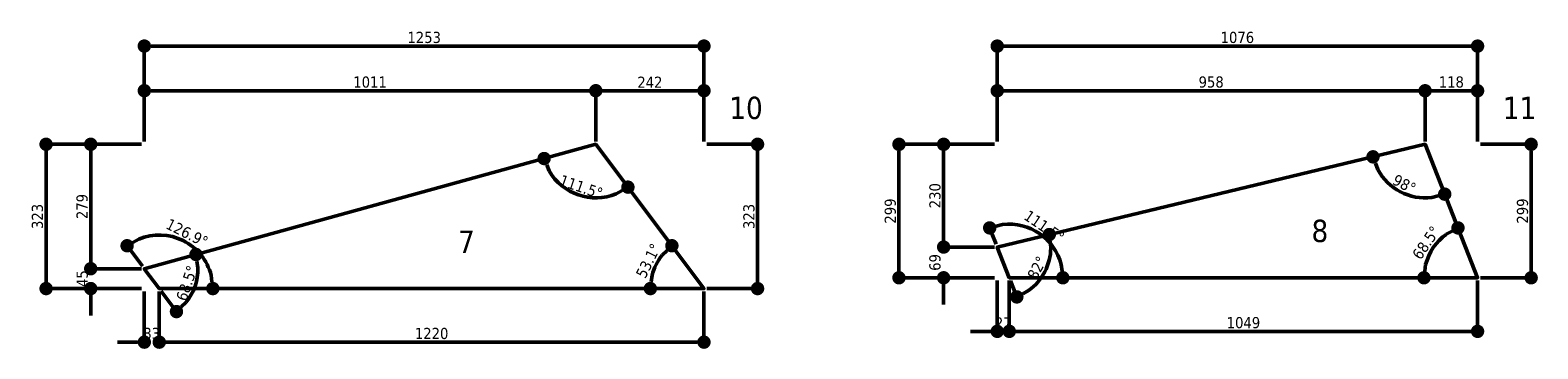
# Model space of a CAD drawing. Header units: millimetres. Extents: x 214 to 24874, y -585 to 1686.
# Tile 6 of 7: x 18303 to 21680, y 972 to 1686. Entities that reach past the tile are written whole.
import ezdxf
from ezdxf.enums import TextEntityAlignment as Align

# ---------------------------------------------------------------- set-up
doc = ezdxf.new("R2010")
doc.units = ezdxf.units.MM
for name, color, linetype, lineweight in [('Default', 7, 'Continuous', 50), ('Stufen_Bemaßung', 7, 'Continuous', 5), ('Stufen_Beschriftung', 1, 'Continuous', 5), ('Stufen_Kontur', 5, 'Continuous', 50)]:
    doc.layers.add(name, color=color, linetype=linetype, lineweight=lineweight)
doc.styles.add('Default', font='tahoma.ttf')
doc.dimstyles.get("Standard").update_dxf_attribs({"dimtxt": 0.18, "dimasz": 0.18, "dimexe": 0.18, "dimexo": 0.0625, "dimgap": 0.09, "dimtad": 0, "dimtih": 1, "dimtoh": 1, "dimdec": 4, "dimzin": 0, "dimdsep": 46, "dimtxsty": 'Standard', "dimcen": 0.09, "dimadec": 0, "dimazin": 0, "dimtfac": 1, "dimtdec": 4, "dimtofl": 0, "dimtmove": 0, "dimatfit": 3, "dimfxl": 1, "dimtolj": 1, "dimtzin": 0, "dimarcsym": 0})

# ---------------------------------------------------------------- blocks, each defined once
blk = doc.blocks.new('_Dot')
at = {"color": 0, "linetype": 'ByBlock', "lineweight": -2}
blk.add_line((-0.5, 0), (-1, 0), dxfattribs=at)
at = {"color": 0, "linetype": 'ByBlock', "const_width": 0.5}
blk.add_lwpolyline([(-0.25, 0, 1), (0.25, 0, 1)], format="xyb", close=True, dxfattribs=at)
blk = doc.blocks.new('*D88')
at = {"layer": 'Defpoints', "color": 0}
for p in [(531.9, 443.2), (289.6, 323.2), (531.9, 323.2)]:
    blk.add_point(p, dxfattribs=at)
at = {"layer": 'Stufen_Bemaßung', "color": 0, "lineweight": -2, "ltscale": 10000}
for p, q in [((289.6, 329.4), (289.6, 455.7)), ((319.6, 443.2), (501.9, 443.2)), ((531.9, 329.4), (531.9, 455.7))]:
    blk.add_line(p, q, dxfattribs=at)
at = {"layer": 'Stufen_Bemaßung', "color": 0, "lineweight": -2, "xscale": 30, "yscale": 30, "zscale": 30, "rotation": 180}
blk.add_blockref('_Dot', (289.6, 443.2), dxfattribs=at)
at = {"layer": 'Stufen_Bemaßung', "color": 0, "lineweight": -2, "xscale": 30, "yscale": 30, "zscale": 30}
blk.add_blockref('_Dot', (531.9, 443.2), dxfattribs=at)
at = {"layer": 'Stufen_Bemaßung', "color": 0, "lineweight": 5, "insert": (410.8, 462.2), "char_height": 25, "attachment_point": 5, "style": 'Default'}
blk.add_mtext('\\A1;242', dxfattribs=at)
blk = doc.blocks.new('*D89')
at = {"layer": 'Defpoints', "color": 0}
for p in [(289.6, 443.2), (-721.4, 323.2), (289.6, 323.2)]:
    blk.add_point(p, dxfattribs=at)
at = {"layer": 'Stufen_Bemaßung', "color": 0, "lineweight": -2, "ltscale": 10000}
for p, q in [((-721.4, 329.4), (-721.4, 455.7)), ((-691.4, 443.2), (259.6, 443.2)), ((289.6, 329.4), (289.6, 455.7))]:
    blk.add_line(p, q, dxfattribs=at)
at = {"layer": 'Stufen_Bemaßung', "color": 0, "lineweight": -2, "xscale": 30, "yscale": 30, "zscale": 30, "rotation": 180}
blk.add_blockref('_Dot', (-721.4, 443.2), dxfattribs=at)
at = {"layer": 'Stufen_Bemaßung', "color": 0, "lineweight": -2, "xscale": 30, "yscale": 30, "zscale": 30}
blk.add_blockref('_Dot', (289.6, 443.2), dxfattribs=at)
at = {"layer": 'Stufen_Bemaßung', "color": 0, "lineweight": 5, "insert": (-215.9, 462.4), "char_height": 25, "attachment_point": 5, "style": 'Default'}
blk.add_mtext('\\A1;1011', dxfattribs=at)
blk = doc.blocks.new('*D90')
at = {"layer": 'Defpoints', "color": 0}
for p in [(531.9, 543.2), (-721.4, 323.2), (531.9, 323.2)]:
    blk.add_point(p, dxfattribs=at)
at = {"layer": 'Stufen_Bemaßung', "color": 0, "lineweight": -2, "ltscale": 10000}
for p, q in [((-721.4, 329.4), (-721.4, 555.7)), ((-691.4, 543.2), (501.9, 543.2)), ((531.9, 329.4), (531.9, 555.7))]:
    blk.add_line(p, q, dxfattribs=at)
at = {"layer": 'Stufen_Bemaßung', "color": 0, "lineweight": -2, "xscale": 30, "yscale": 30, "zscale": 30, "rotation": 180}
blk.add_blockref('_Dot', (-721.4, 543.2), dxfattribs=at)
at = {"layer": 'Stufen_Bemaßung', "color": 0, "lineweight": -2, "xscale": 30, "yscale": 30, "zscale": 30}
blk.add_blockref('_Dot', (531.9, 543.2), dxfattribs=at)
at = {"layer": 'Stufen_Bemaßung', "color": 0, "lineweight": 5, "insert": (-94.7, 562.4), "char_height": 25, "attachment_point": 5, "style": 'Default'}
blk.add_mtext('\\A1;1253', dxfattribs=at)
blk = doc.blocks.new('*D91')
at = {"layer": 'Defpoints', "color": 0}
for p in [(-841.4, 323.2), (-721.4, 323.2), (-721.4, 44.5)]:
    blk.add_point(p, dxfattribs=at)
at = {"layer": 'Stufen_Bemaßung', "color": 0, "lineweight": -2, "ltscale": 10000}
for p, q in [((-727.7, 323.2), (-853.9, 323.2)), ((-841.4, 74.5), (-841.4, 293.2)), ((-727.7, 44.5), (-853.9, 44.5))]:
    blk.add_line(p, q, dxfattribs=at)
at = {"layer": 'Stufen_Bemaßung', "color": 0, "lineweight": -2, "xscale": 30, "yscale": 30, "zscale": 30}
for p, rotation in [((-841.4, 323.2), 90), ((-841.4, 44.5), 270)]:
    blk.add_blockref('_Dot', p, dxfattribs=dict(at, rotation=rotation))
at = {"layer": 'Stufen_Bemaßung', "color": 0, "lineweight": 5, "insert": (-860.7, 183.8), "char_height": 25, "attachment_point": 5, "rotation": 90, "style": 'Default'}
blk.add_mtext('\\A1;279', dxfattribs=at)
blk = doc.blocks.new('*D92')
at = {"layer": 'Defpoints', "color": 0}
for p in [(-841.4, 44.5), (-721.4, 44.5), (-721.4, 0)]:
    blk.add_point(p, dxfattribs=at)
at = {"layer": 'Stufen_Bemaßung', "color": 0, "lineweight": -2, "ltscale": 10000}
for p, q in [((-841.4, 74.5), (-841.4, 104.5)), ((-727.7, 44.5), (-853.9, 44.5)), ((-727.7, 0), (-853.9, 0)), ((-841.4, -30), (-841.4, -60))]:
    blk.add_line(p, q, dxfattribs=at)
at = {"layer": 'Stufen_Bemaßung', "color": 0, "lineweight": -2, "xscale": 30, "yscale": 30, "zscale": 30}
for p, rotation in [((-841.4, 44.5), 270), ((-841.4, 0), 90)]:
    blk.add_blockref('_Dot', p, dxfattribs=dict(at, rotation=rotation))
at = {"layer": 'Stufen_Bemaßung', "color": 0, "lineweight": 5, "insert": (-860.4, 22.3), "char_height": 25, "attachment_point": 5, "rotation": 90, "style": 'Default'}
blk.add_mtext('\\A1;45', dxfattribs=at)
blk = doc.blocks.new('*D93')
at = {"layer": 'Defpoints', "color": 0}
for p in [(-941.4, 323.2), (-721.4, 323.2), (-721.4, 0)]:
    blk.add_point(p, dxfattribs=at)
at = {"layer": 'Stufen_Bemaßung', "color": 0, "lineweight": -2, "ltscale": 10000}
for p, q in [((-727.7, 323.2), (-953.9, 323.2)), ((-941.4, 30), (-941.4, 293.2)), ((-727.7, 0), (-953.9, 0))]:
    blk.add_line(p, q, dxfattribs=at)
at = {"layer": 'Stufen_Bemaßung', "color": 0, "lineweight": -2, "xscale": 30, "yscale": 30, "zscale": 30}
for p, rotation in [((-941.4, 323.2), 90), ((-941.4, 0), 270)]:
    blk.add_blockref('_Dot', p, dxfattribs=dict(at, rotation=rotation))
at = {"layer": 'Stufen_Bemaßung', "color": 0, "lineweight": 5, "insert": (-960.7, 161.6), "char_height": 25, "attachment_point": 5, "rotation": 90, "style": 'Default'}
blk.add_mtext('\\A1;323', dxfattribs=at)
blk = doc.blocks.new('*D94')
at = {"layer": 'Defpoints', "color": 0}
for p in [(-721.4, 0), (-688, 0), (-688, -120)]:
    blk.add_point(p, dxfattribs=at)
at = {"layer": 'Stufen_Bemaßung', "color": 0, "lineweight": -2, "ltscale": 10000}
for p, q in [((-721.4, -6.3), (-721.4, -132.5)), ((-688, -6.3), (-688, -132.5)), ((-751.4, -120), (-781.4, -120)), ((-658, -120), (-628, -120))]:
    blk.add_line(p, q, dxfattribs=at)
at = {"layer": 'Stufen_Bemaßung', "color": 0, "lineweight": -2, "xscale": 30, "yscale": 30, "zscale": 30}
blk.add_blockref('_Dot', (-721.4, -120), dxfattribs=at)
at = {"layer": 'Stufen_Bemaßung', "color": 0, "lineweight": -2, "xscale": 30, "yscale": 30, "zscale": 30, "rotation": 180}
blk.add_blockref('_Dot', (-688, -120), dxfattribs=at)
at = {"layer": 'Stufen_Bemaßung', "color": 0, "lineweight": 5, "insert": (-704.7, -100.7), "char_height": 25, "attachment_point": 5, "style": 'Default'}
blk.add_mtext('\\A1;33', dxfattribs=at)
blk = doc.blocks.new('*D95')
at = {"layer": 'Defpoints', "color": 0}
for p in [(-688, 0), (531.9, 0), (531.9, -120)]:
    blk.add_point(p, dxfattribs=at)
at = {"layer": 'Stufen_Bemaßung', "color": 0, "lineweight": -2, "ltscale": 10000}
for p, q in [((-688, -6.3), (-688, -132.5)), ((531.9, -6.3), (531.9, -132.5)), ((-658, -120), (501.9, -120))]:
    blk.add_line(p, q, dxfattribs=at)
at = {"layer": 'Stufen_Bemaßung', "color": 0, "lineweight": -2, "xscale": 30, "yscale": 30, "zscale": 30, "rotation": 180}
blk.add_blockref('_Dot', (-688, -120), dxfattribs=at)
at = {"layer": 'Stufen_Bemaßung', "color": 0, "lineweight": -2, "xscale": 30, "yscale": 30, "zscale": 30}
blk.add_blockref('_Dot', (531.9, -120), dxfattribs=at)
at = {"layer": 'Stufen_Bemaßung', "color": 0, "lineweight": 5, "insert": (-78, -100.7), "char_height": 25, "attachment_point": 5, "style": 'Default'}
blk.add_mtext('\\A1;1220', dxfattribs=at)
blk = doc.blocks.new('*D96')
at = {"layer": 'Defpoints', "color": 0}
for p in [(531.9, 323.2), (651.9, 323.2), (531.9, 0)]:
    blk.add_point(p, dxfattribs=at)
at = {"layer": 'Stufen_Bemaßung', "color": 0, "lineweight": -2, "ltscale": 10000}
for p, q in [((538.2, 323.2), (664.4, 323.2)), ((651.9, 30), (651.9, 293.2)), ((538.2, 0), (664.4, 0))]:
    blk.add_line(p, q, dxfattribs=at)
at = {"layer": 'Stufen_Bemaßung', "color": 0, "lineweight": -2, "xscale": 30, "yscale": 30, "zscale": 30}
for p, rotation in [((651.9, 323.2), 90), ((651.9, 0), 270)]:
    blk.add_blockref('_Dot', p, dxfattribs=dict(at, rotation=rotation))
at = {"layer": 'Stufen_Bemaßung', "color": 0, "lineweight": 5, "insert": (632.7, 161.6), "char_height": 25, "attachment_point": 5, "rotation": 90, "style": 'Default'}
blk.add_mtext('\\A1;323', dxfattribs=at)
blk = doc.blocks.new('*D97')
at = {"layer": 'Defpoints', "color": 0}
for p in [(434.2, 69.5), (460, 96), (411.9, 0), (531.9, 0)]:
    blk.add_point(p, dxfattribs=at)
at = {"layer": 'Stufen_Bemaßung', "color": 0, "lineweight": -2, "ltscale": 10000}
for p, q in [((460, 103.3), (460, 108.5)), ((411.9, 7.2), (411.9, 12.5))]:
    blk.add_line(p, q, dxfattribs=at)
blk.add_arc((531.9, 0), 120, 141.2298, 165.6385, dxfattribs=at)
at = {"layer": 'Stufen_Bemaßung', "color": 0, "lineweight": -2, "xscale": 30, "yscale": 30, "zscale": 30}
for p, rotation in [((460, 96), 44.04907662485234), ((411.9, 0), 262.8192442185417)]:
    blk.add_blockref('_Dot', p, dxfattribs=dict(at, rotation=rotation))
at = {"layer": 'Stufen_Bemaßung', "color": 0, "lineweight": 5, "insert": (407.4, 62.3), "char_height": 25, "attachment_point": 5, "rotation": 63.4342, "style": 'Default'}
blk.add_mtext('\\A1;53.1%%d', dxfattribs=at)
blk = doc.blocks.new('*D98')
at = {"layer": 'Defpoints', "color": 0}
for p in [(289.6, 323.2), (173.9, 291.3), (216.6, 227.9), (361.6, 227.2)]:
    blk.add_point(p, dxfattribs=at)
at = {"layer": 'Stufen_Bemaßung', "color": 0, "lineweight": -2, "ltscale": 10000}
for p, q in [((173.9, 298.5), (173.9, 303.8)), ((361.6, 234.4), (361.6, 239.7))]:
    blk.add_line(p, q, dxfattribs=at)
blk.add_arc((289.6, 323.2), 120, 209.7712, 292.5068, dxfattribs=at)
at = {"layer": 'Stufen_Bemaßung', "color": 0, "lineweight": -2, "xscale": 30, "yscale": 30, "zscale": 30}
for p, rotation in [((173.9, 291.3), 112.5904886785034), ((361.6, 227.2), 29.68756506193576)]:
    blk.add_blockref('_Dot', p, dxfattribs=dict(at, rotation=rotation))
at = {"layer": 'Stufen_Bemaßung', "color": 0, "lineweight": 5, "insert": (256.9, 227.7), "char_height": 25, "attachment_point": 5, "rotation": 341.139, "style": 'Default'}
blk.add_mtext('\\A1;111.5%%d', dxfattribs=at)
blk = doc.blocks.new('*D99')
at = {"layer": 'Defpoints', "color": 0}
for p in [(-605.7, 76.4), (-721.4, 44.5), (-688, 0), (-617.8, -16)]:
    blk.add_point(p, dxfattribs=at)
at = {"layer": 'Stufen_Bemaßung', "color": 0, "lineweight": -2, "ltscale": 10000}
for p, q in [((-605.7, 83.7), (-605.7, 88.9)), ((-683.7, -5.8), (-641.9, -61.5))]:
    blk.add_line(p, q, dxfattribs=at)
blk.add_arc((-721.4, 44.5), 120, 321.2298, 1.0482, dxfattribs=at)
at = {"layer": 'Stufen_Bemaßung', "color": 0, "lineweight": -2, "xscale": 30, "yscale": 30, "zscale": 30}
for p, rotation in [((-605.7, 76.4), 98.22897711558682), ((-649.4, -51.5), 224.0490766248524)]:
    blk.add_blockref('_Dot', p, dxfattribs=dict(at, rotation=rotation))
at = {"layer": 'Stufen_Bemaßung', "color": 0, "lineweight": 5, "insert": (-626.1, 12), "char_height": 25, "attachment_point": 5, "rotation": 71.139, "style": 'Default'}
blk.add_mtext('\\A1;68.5%%d', dxfattribs=at)
blk = doc.blocks.new('*D100')
at = {"layer": 'Defpoints', "color": 0}
for p in [(-599.3, 80.7), (-721.4, 44.5), (-688, 0), (-568, 0)]:
    blk.add_point(p, dxfattribs=at)
at = {"layer": 'Stufen_Bemaßung', "color": 0, "lineweight": -2, "ltscale": 10000}
for p, q in [((-725.8, 50.3), (-767.5, 106)), ((-568, 7.2), (-568, 12.5))]:
    blk.add_line(p, q, dxfattribs=at)
blk.add_arc((-688, 0), 120, 14.3615, 112.5068, dxfattribs=at)
at = {"layer": 'Stufen_Bemaßung', "color": 0, "lineweight": -2, "xscale": 30, "yscale": 30, "zscale": 30}
for p, rotation in [((-760, 96), 209.6875650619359), ((-568, 0), 277.1807557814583)]:
    blk.add_blockref('_Dot', p, dxfattribs=dict(at, rotation=rotation))
at = {"layer": 'Stufen_Bemaßung', "color": 0, "lineweight": 5, "insert": (-625.7, 124.6), "char_height": 25, "attachment_point": 5, "rotation": 333.4342, "style": 'Default'}
blk.add_mtext('\\A1;126.9%%d', dxfattribs=at)
blk = doc.blocks.new('*D101')
at = {"layer": 'Defpoints', "color": 0}
for p in [(353.1, 418.9), (235.6, 298.9), (353.1, 298.9)]:
    blk.add_point(p, dxfattribs=at)
at = {"layer": 'Stufen_Bemaßung', "color": 0, "lineweight": -2, "ltscale": 10000}
for p, q in [((235.6, 305.2), (235.6, 431.4)), ((265.6, 418.9), (323.1, 418.9)), ((353.1, 305.2), (353.1, 431.4))]:
    blk.add_line(p, q, dxfattribs=at)
at = {"layer": 'Stufen_Bemaßung', "color": 0, "lineweight": -2, "xscale": 30, "yscale": 30, "zscale": 30, "rotation": 180}
blk.add_blockref('_Dot', (235.6, 418.9), dxfattribs=at)
at = {"layer": 'Stufen_Bemaßung', "color": 0, "lineweight": -2, "xscale": 30, "yscale": 30, "zscale": 30}
blk.add_blockref('_Dot', (353.1, 418.9), dxfattribs=at)
at = {"layer": 'Stufen_Bemaßung', "color": 0, "lineweight": 5, "insert": (294.3, 438.3), "char_height": 25, "attachment_point": 5, "style": 'Default'}
blk.add_mtext('\\A1;118', dxfattribs=at)
blk = doc.blocks.new('*D102')
at = {"layer": 'Defpoints', "color": 0}
for p in [(235.6, 418.9), (-722.6, 298.9), (235.6, 298.9)]:
    blk.add_point(p, dxfattribs=at)
at = {"layer": 'Stufen_Bemaßung', "color": 0, "lineweight": -2, "ltscale": 10000}
for p, q in [((-722.6, 305.2), (-722.6, 431.4)), ((-692.6, 418.9), (205.6, 418.9)), ((235.6, 305.2), (235.6, 431.4))]:
    blk.add_line(p, q, dxfattribs=at)
at = {"layer": 'Stufen_Bemaßung', "color": 0, "lineweight": -2, "xscale": 30, "yscale": 30, "zscale": 30, "rotation": 180}
blk.add_blockref('_Dot', (-722.6, 418.9), dxfattribs=at)
at = {"layer": 'Stufen_Bemaßung', "color": 0, "lineweight": -2, "xscale": 30, "yscale": 30, "zscale": 30}
blk.add_blockref('_Dot', (235.6, 418.9), dxfattribs=at)
at = {"layer": 'Stufen_Bemaßung', "color": 0, "lineweight": 5, "insert": (-243.5, 438.3), "char_height": 25, "attachment_point": 5, "style": 'Default'}
blk.add_mtext('\\A1;958', dxfattribs=at)
blk = doc.blocks.new('*D103')
at = {"layer": 'Defpoints', "color": 0}
for p in [(353.1, 518.9), (-722.6, 298.9), (353.1, 298.9)]:
    blk.add_point(p, dxfattribs=at)
at = {"layer": 'Stufen_Bemaßung', "color": 0, "lineweight": -2, "ltscale": 10000}
for p, q in [((-722.6, 305.2), (-722.6, 531.4)), ((-692.6, 518.9), (323.1, 518.9)), ((353.1, 305.2), (353.1, 531.4))]:
    blk.add_line(p, q, dxfattribs=at)
at = {"layer": 'Stufen_Bemaßung', "color": 0, "lineweight": -2, "xscale": 30, "yscale": 30, "zscale": 30, "rotation": 180}
blk.add_blockref('_Dot', (-722.6, 518.9), dxfattribs=at)
at = {"layer": 'Stufen_Bemaßung', "color": 0, "lineweight": -2, "xscale": 30, "yscale": 30, "zscale": 30}
blk.add_blockref('_Dot', (353.1, 518.9), dxfattribs=at)
at = {"layer": 'Stufen_Bemaßung', "color": 0, "lineweight": 5, "insert": (-184.8, 538.2), "char_height": 25, "attachment_point": 5, "style": 'Default'}
blk.add_mtext('\\A1;1076', dxfattribs=at)
blk = doc.blocks.new('*D104')
at = {"layer": 'Defpoints', "color": 0}
for p in [(-842.6, 298.9), (-722.6, 298.9), (-722.6, 68.8)]:
    blk.add_point(p, dxfattribs=at)
at = {"layer": 'Stufen_Bemaßung', "color": 0, "lineweight": -2, "ltscale": 10000}
for p, q in [((-728.9, 298.9), (-855.1, 298.9)), ((-842.6, 98.8), (-842.6, 268.9)), ((-728.9, 68.8), (-855.1, 68.8))]:
    blk.add_line(p, q, dxfattribs=at)
at = {"layer": 'Stufen_Bemaßung', "color": 0, "lineweight": -2, "xscale": 30, "yscale": 30, "zscale": 30}
for p, rotation in [((-842.6, 298.9), 90), ((-842.6, 68.8), 270)]:
    blk.add_blockref('_Dot', p, dxfattribs=dict(at, rotation=rotation))
at = {"layer": 'Stufen_Bemaßung', "color": 0, "lineweight": 5, "insert": (-861.9, 183.9), "char_height": 25, "attachment_point": 5, "rotation": 90, "style": 'Default'}
blk.add_mtext('\\A1;230', dxfattribs=at)
blk = doc.blocks.new('*D105')
at = {"layer": 'Defpoints', "color": 0}
for p in [(-842.6, 68.8), (-722.6, 68.8), (-722.6, 0)]:
    blk.add_point(p, dxfattribs=at)
at = {"layer": 'Stufen_Bemaßung', "color": 0, "lineweight": -2, "ltscale": 10000}
for p, q in [((-842.6, 98.8), (-842.6, 128.8)), ((-728.9, 68.8), (-855.1, 68.8)), ((-728.9, 0), (-855.1, 0)), ((-842.6, -30), (-842.6, -60))]:
    blk.add_line(p, q, dxfattribs=at)
at = {"layer": 'Stufen_Bemaßung', "color": 0, "lineweight": -2, "xscale": 30, "yscale": 30, "zscale": 30}
for p, rotation in [((-842.6, 68.8), 270), ((-842.6, 0), 90)]:
    blk.add_blockref('_Dot', p, dxfattribs=dict(at, rotation=rotation))
at = {"layer": 'Stufen_Bemaßung', "color": 0, "lineweight": 5, "insert": (-861.9, 34.4), "char_height": 25, "attachment_point": 5, "rotation": 90, "style": 'Default'}
blk.add_mtext('\\A1;69', dxfattribs=at)
blk = doc.blocks.new('*D106')
at = {"layer": 'Defpoints', "color": 0}
for p in [(-942.6, 298.9), (-722.6, 298.9), (-722.6, 0)]:
    blk.add_point(p, dxfattribs=at)
at = {"layer": 'Stufen_Bemaßung', "color": 0, "lineweight": -2, "ltscale": 10000}
for p, q in [((-728.9, 298.9), (-955.1, 298.9)), ((-942.6, 30), (-942.6, 268.9)), ((-728.9, 0), (-955.1, 0))]:
    blk.add_line(p, q, dxfattribs=at)
at = {"layer": 'Stufen_Bemaßung', "color": 0, "lineweight": -2, "xscale": 30, "yscale": 30, "zscale": 30}
for p, rotation in [((-942.6, 298.9), 90), ((-942.6, 0), 270)]:
    blk.add_blockref('_Dot', p, dxfattribs=dict(at, rotation=rotation))
at = {"layer": 'Stufen_Bemaßung', "color": 0, "lineweight": 5, "insert": (-961.9, 149.5), "char_height": 25, "attachment_point": 5, "rotation": 90, "style": 'Default'}
blk.add_mtext('\\A1;299', dxfattribs=at)
blk = doc.blocks.new('*D107')
at = {"layer": 'Defpoints', "color": 0}
for p in [(-722.6, 0), (-695.6, 0), (-695.6, -120)]:
    blk.add_point(p, dxfattribs=at)
at = {"layer": 'Stufen_Bemaßung', "color": 0, "lineweight": -2, "ltscale": 10000}
for p, q in [((-722.6, -6.3), (-722.6, -132.5)), ((-695.6, -6.3), (-695.6, -132.5)), ((-752.6, -120), (-782.6, -120)), ((-665.6, -120), (-635.6, -120))]:
    blk.add_line(p, q, dxfattribs=at)
at = {"layer": 'Stufen_Bemaßung', "color": 0, "lineweight": -2, "xscale": 30, "yscale": 30, "zscale": 30}
blk.add_blockref('_Dot', (-722.6, -120), dxfattribs=at)
at = {"layer": 'Stufen_Bemaßung', "color": 0, "lineweight": -2, "xscale": 30, "yscale": 30, "zscale": 30, "rotation": 180}
blk.add_blockref('_Dot', (-695.6, -120), dxfattribs=at)
at = {"layer": 'Stufen_Bemaßung', "color": 0, "lineweight": 5, "insert": (-709.1, -101), "char_height": 25, "attachment_point": 5, "style": 'Default'}
blk.add_mtext('\\A1;27', dxfattribs=at)
blk = doc.blocks.new('*D108')
at = {"layer": 'Defpoints', "color": 0}
for p in [(-695.6, 0), (353.1, 0), (353.1, -120)]:
    blk.add_point(p, dxfattribs=at)
at = {"layer": 'Stufen_Bemaßung', "color": 0, "lineweight": -2, "ltscale": 10000}
for p, q in [((-695.6, -6.3), (-695.6, -132.5)), ((353.1, -6.3), (353.1, -132.5)), ((-665.6, -120), (323.1, -120))]:
    blk.add_line(p, q, dxfattribs=at)
at = {"layer": 'Stufen_Bemaßung', "color": 0, "lineweight": -2, "xscale": 30, "yscale": 30, "zscale": 30, "rotation": 180}
blk.add_blockref('_Dot', (-695.6, -120), dxfattribs=at)
at = {"layer": 'Stufen_Bemaßung', "color": 0, "lineweight": -2, "xscale": 30, "yscale": 30, "zscale": 30}
blk.add_blockref('_Dot', (353.1, -120), dxfattribs=at)
at = {"layer": 'Stufen_Bemaßung', "color": 0, "lineweight": 5, "insert": (-171.2, -100.7), "char_height": 25, "attachment_point": 5, "style": 'Default'}
blk.add_mtext('\\A1;1049', dxfattribs=at)
blk = doc.blocks.new('*D109')
at = {"layer": 'Defpoints', "color": 0}
for p in [(353.1, 298.9), (473.1, 298.9), (353.1, 0)]:
    blk.add_point(p, dxfattribs=at)
at = {"layer": 'Stufen_Bemaßung', "color": 0, "lineweight": -2, "ltscale": 10000}
for p, q in [((359.3, 298.9), (485.6, 298.9)), ((473.1, 30), (473.1, 268.9)), ((359.3, 0), (485.6, 0))]:
    blk.add_line(p, q, dxfattribs=at)
at = {"layer": 'Stufen_Bemaßung', "color": 0, "lineweight": -2, "xscale": 30, "yscale": 30, "zscale": 30}
for p, rotation in [((473.1, 298.9), 90), ((473.1, 0), 270)]:
    blk.add_blockref('_Dot', p, dxfattribs=dict(at, rotation=rotation))
at = {"layer": 'Stufen_Bemaßung', "color": 0, "lineweight": 5, "insert": (453.8, 149.5), "char_height": 25, "attachment_point": 5, "rotation": 90, "style": 'Default'}
blk.add_mtext('\\A1;299', dxfattribs=at)
blk = doc.blocks.new('*D110')
at = {"layer": 'Defpoints', "color": 0}
for p in [(309.2, 111.7), (269.3, 85.9), (233.1, 0), (353.1, 0)]:
    blk.add_point(p, dxfattribs=at)
at = {"layer": 'Stufen_Bemaßung', "color": 0, "lineweight": -2, "ltscale": 10000}
for p, q in [((309.2, 118.9), (309.2, 124.2)), ((233.1, 7.2), (233.1, 12.5))]:
    blk.add_line(p, q, dxfattribs=at)
blk.add_arc((353.1, 0), 120, 125.8201, 165.6385, dxfattribs=at)
at = {"layer": 'Stufen_Bemaßung', "color": 0, "lineweight": -2, "xscale": 30, "yscale": 30, "zscale": 30}
for p, rotation in [((309.2, 111.7), 28.63934372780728), ((233.1, 0), 262.8192442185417)]:
    blk.add_blockref('_Dot', p, dxfattribs=dict(at, rotation=rotation))
at = {"layer": 'Stufen_Bemaßung', "color": 0, "lineweight": 5, "insert": (238, 78.5), "char_height": 25, "attachment_point": 5, "rotation": 55.7293, "style": 'Default'}
blk.add_mtext('\\A1;68.5%%d', dxfattribs=at)
blk = doc.blocks.new('*D111')
at = {"layer": 'Defpoints', "color": 0}
for p in [(118.9, 270.9), (235.6, 298.9), (152.5, 212.4), (279.5, 187.3)]:
    blk.add_point(p, dxfattribs=at)
at = {"layer": 'Stufen_Bemaßung', "color": 0, "lineweight": -2, "ltscale": 10000}
for p, q in [((118.9, 278.2), (118.9, 283.4)), ((279.5, 194.5), (279.5, 199.8))]:
    blk.add_line(p, q, dxfattribs=at)
blk.add_arc((235.6, 298.9), 120, 207.8669, 277.0971, dxfattribs=at)
at = {"layer": 'Stufen_Bemaßung', "color": 0, "lineweight": -2, "xscale": 30, "yscale": 30, "zscale": 30}
for p, rotation in [((118.9, 270.9), 110.686147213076), ((279.5, 187.3), 14.2778321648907)]:
    blk.add_blockref('_Dot', p, dxfattribs=dict(at, rotation=rotation))
at = {"layer": 'Stufen_Bemaßung', "color": 0, "lineweight": 5, "insert": (189.1, 209.7), "char_height": 25, "attachment_point": 5, "rotation": 332.482, "style": 'Default'}
blk.add_mtext('\\A1;98%%d', dxfattribs=at)
blk = doc.blocks.new('*D112')
at = {"layer": 'Defpoints', "color": 0}
for p in [(-722.6, 68.8), (-606, 96.8), (-695.6, 0), (-632.3, -10.2)]:
    blk.add_point(p, dxfattribs=at)
at = {"layer": 'Stufen_Bemaßung', "color": 0, "lineweight": -2, "ltscale": 10000}
for p, q in [((-606, 104.1), (-606, 109.3)), ((-692.9, -6.7), (-674.2, -54.5))]:
    blk.add_line(p, q, dxfattribs=at)
blk.add_arc((-722.6, 68.8), 120, 305.8201, 359.1439, dxfattribs=at)
at = {"layer": 'Stufen_Bemaßung', "color": 0, "lineweight": -2, "xscale": 30, "yscale": 30, "zscale": 30}
for p, rotation in [((-606, 96.8), 96.32463565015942), ((-678.7, -42.9), 208.6393437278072)]:
    blk.add_blockref('_Dot', p, dxfattribs=dict(at, rotation=rotation))
at = {"layer": 'Stufen_Bemaßung', "color": 0, "lineweight": 5, "insert": (-633.4, 22.3), "char_height": 25, "attachment_point": 5, "rotation": 62.482, "style": 'Default'}
blk.add_mtext('\\A1;82%%d', dxfattribs=at)
blk = doc.blocks.new('*D113')
at = {"layer": 'Defpoints', "color": 0}
for p in [(-722.6, 68.8), (-600, 72.5), (-695.6, 0), (-575.6, 0)]:
    blk.add_point(p, dxfattribs=at)
at = {"layer": 'Stufen_Bemaßung', "color": 0, "lineweight": -2, "ltscale": 10000}
for p, q in [((-725.3, 75.6), (-744.1, 123.3)), ((-575.6, 7.2), (-575.6, 12.5))]:
    blk.add_line(p, q, dxfattribs=at)
blk.add_arc((-695.6, 0), 120, 14.3615, 97.0971, dxfattribs=at)
at = {"layer": 'Stufen_Bemaßung', "color": 0, "lineweight": -2, "xscale": 30, "yscale": 30, "zscale": 30}
for p, rotation in [((-739.5, 111.7), 194.2778321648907), ((-575.6, 0), 277.1807557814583)]:
    blk.add_blockref('_Dot', p, dxfattribs=dict(at, rotation=rotation))
at = {"layer": 'Stufen_Bemaßung', "color": 0, "lineweight": 5, "insert": (-617.3, 114.9), "char_height": 25, "attachment_point": 5, "rotation": 325.7293, "style": 'Default'}
blk.add_mtext('\\A1;111.5%%d', dxfattribs=at)
blk = doc.blocks.new('Stufe 7')
at = {"layer": 'Stufen_Kontur', "linetype": 'Continuous'}
blk.add_lwpolyline([(0, 0), (531.94916, 0), (289.5793, 323.17835), (-721.41355, 44.51975), (-688.02566, 0)], close=True, dxfattribs=at)
at = {"layer": 'Stufen_Beschriftung', "lineweight": 13, "ltscale": 10000, "style": 'Default'}
blk.add_text('10', height=50, dxfattribs=at).set_placement((588.5177, 379.74689))
at = {"layer": 'Stufen_Beschriftung', "color": 96, "lineweight": 13, "ltscale": 10000, "true_color": 0x008000, "transparency": 33554687, "style": 'Default'}
blk.add_text('7', height=50, dxfattribs=at).set_placement((0, 80), align=Align.CENTER)
at = {"layer": 'Stufen_Bemaßung', "lineweight": 5, "ltscale": 10000}
for base, p1, p2, picture, middle in [((531.94916, 543.17835), (-721.41355, 323.17835), (531.94916, 323.17835), '*D90', (-94.7322, 543.17835)), ((289.5793, 443.17835), (-721.41355, 323.17835), (289.5793, 323.17835), '*D89', (-215.91713, 443.17835)), ((531.94916, 443.17835), (289.5793, 323.17835), (531.94916, 323.17835), '*D88', (410.76423, 443.17835)), ((-688.02566, -120), (-721.41355, 0), (-688.02566, 0), '*D94', (-704.71961, -120)), ((531.94916, -120), (-688.02566, 0), (531.94916, 0), '*D95', (-78.03825, -120))]:
    dim = blk.add_linear_dim(base=base, p1=p1, p2=p2, dimstyle='Standard', override={"dimscale": 10, "dimtxt": 2.5, "dimasz": 3, "dimexe": 1.25, "dimexo": 0.625, "dimgap": 0.625, "dimtad": 1, "dimjust": 0, "dimtih": 0, "dimtoh": 0, "dimdec": 0, "dimlfac": 1, "dimzin": 8, "dimlunit": 2, "dimpost": '', "dimtxsty": 'Default', "dimblk": 'Dot', "dimsah": 0, "dimse1": 0, "dimse2": 0, "dimclrt": 0, "dimtol": 0, "dimlim": 0, "dimtp": 0, "dimtm": 0, "dimtfac": 1, "dimtdec": 3, "dimtix": 0, "dimtzin": 8}, dxfattribs=at)
    dim.commit()
    dim.dimension.update_dxf_attribs({"geometry": picture, "text_midpoint": middle, "dimtype": 160})
for base, p1, p2, picture, middle in [((-941.41355, 323.17835), (-721.41355, 0), (-721.41355, 323.17835), '*D93', (-941.41355, 161.58918)), ((-841.41355, 323.17835), (-721.41355, 44.51975), (-721.41355, 323.17835), '*D91', (-841.41355, 183.84905)), ((651.94916, 323.17835), (531.94916, 0), (531.94916, 323.17835), '*D96', (651.94916, 161.58918)), ((-841.41355, 44.51975), (-721.41355, 0), (-721.41355, 44.51975), '*D92', (-841.41355, 22.25987))]:
    dim = blk.add_linear_dim(base=base, p1=p1, p2=p2, angle=90, dimstyle='Standard', override={"dimscale": 10, "dimtxt": 2.5, "dimasz": 3, "dimexe": 1.25, "dimexo": 0.625, "dimgap": 0.625, "dimtad": 1, "dimjust": 0, "dimtih": 0, "dimtoh": 0, "dimdec": 0, "dimlfac": 1, "dimzin": 8, "dimlunit": 2, "dimpost": '', "dimtxsty": 'Default', "dimblk": 'Dot', "dimsah": 0, "dimse1": 0, "dimse2": 0, "dimclrt": 0, "dimtol": 0, "dimlim": 0, "dimtp": 0, "dimtm": 0, "dimtfac": 1, "dimtdec": 3, "dimtix": 0, "dimtzin": 8}, dxfattribs=at)
    dim.commit()
    dim.dimension.update_dxf_attribs({"geometry": picture, "text_midpoint": middle, "dimtype": 160})
for base, center, p1, p2, picture, middle in [((216.63198, 227.8962), (289.5793, 323.17835), (173.89326, 291.29196), (361.57665, 227.17637), '*D98', (250.78654, 209.62166)), ((-599.25504, 80.74514), (-688.02566, 0), (-568.02566, 0), (-721.41355, 44.51975), '*D100', (-634.35855, 107.33052)), ((434.15946, 69.54979), (531.94916, 0), (459.9518, 96.00198), (411.94916, 0), '*D97', (424.61864, 53.66711)), ((-617.78976, -15.99561), (-721.41355, 44.51975), (-688.02566, 0), (-605.72752, 76.40613), '*D99', (-607.85686, 5.727))]:
    dim = blk.add_angular_dim_3p(base=base, center=center, p1=p1, p2=p2, dimstyle='Standard', override={"dimscale": 10, "dimtxt": 2.5, "dimasz": 3, "dimexe": 1.25, "dimexo": 0.725, "dimgap": 0.625, "dimtad": 1, "dimjust": 0, "dimtih": 0, "dimtoh": 0, "dimlfac": 1, "dimlunit": 2, "dimpost": '', "dimtxsty": 'Default', "dimblk": 'Dot', "dimsah": 0, "dimse1": 0, "dimse2": 0, "dimclrt": 0, "dimaunit": 0, "dimadec": 1, "dimazin": 2, "dimtol": 0, "dimlim": 0, "dimtp": 0, "dimtm": 0, "dimtfac": 1, "dimtdec": 3, "dimtix": 0, "dimtzin": 8}, dxfattribs=at)
    dim.commit()
    dim.dimension.update_dxf_attribs({"geometry": picture, "text_midpoint": middle, "dimtype": 165})
blk = doc.blocks.new('Stufe 8')
at = {"layer": 'Stufen_Kontur', "linetype": 'Continuous'}
blk.add_lwpolyline([(0, 0), (353.09839, 0), (235.58866, 298.94931), (-722.63973, 68.80366), (-695.59468, 0)], close=True, dxfattribs=at)
at = {"layer": 'Stufen_Beschriftung', "lineweight": 13, "ltscale": 10000, "style": 'Default'}
blk.add_text('11', height=50, dxfattribs=at).set_placement((409.66694, 355.51785))
at = {"layer": 'Stufen_Beschriftung', "color": 96, "lineweight": 13, "ltscale": 10000, "true_color": 0x008000, "transparency": 33554687, "style": 'Default'}
blk.add_text('8', height=50, dxfattribs=at).set_placement((0, 80), align=Align.CENTER)
at = {"layer": 'Stufen_Bemaßung', "lineweight": 5, "ltscale": 10000}
for base, p1, p2, picture, middle in [((353.09839, 518.94931), (-722.63973, 298.94931), (353.09839, 298.94931), '*D103', (-184.77067, 518.94931)), ((235.58866, 418.94931), (-722.63973, 298.94931), (235.58866, 298.94931), '*D102', (-243.52553, 418.94931)), ((353.09839, 418.94931), (235.58866, 298.94931), (353.09839, 298.94931), '*D101', (294.34353, 418.94931)), ((-695.59468, -120), (-722.63973, 0), (-695.59468, 0), '*D107', (-709.1172, -120)), ((353.09839, -120), (-695.59468, 0), (353.09839, 0), '*D108', (-171.24814, -120))]:
    dim = blk.add_linear_dim(base=base, p1=p1, p2=p2, dimstyle='Standard', override={"dimscale": 10, "dimtxt": 2.5, "dimasz": 3, "dimexe": 1.25, "dimexo": 0.625, "dimgap": 0.625, "dimtad": 1, "dimjust": 0, "dimtih": 0, "dimtoh": 0, "dimdec": 0, "dimlfac": 1, "dimzin": 8, "dimlunit": 2, "dimpost": '', "dimtxsty": 'Default', "dimblk": 'Dot', "dimsah": 0, "dimse1": 0, "dimse2": 0, "dimclrt": 0, "dimtol": 0, "dimlim": 0, "dimtp": 0, "dimtm": 0, "dimtfac": 1, "dimtdec": 3, "dimtix": 0, "dimtzin": 8}, dxfattribs=at)
    dim.commit()
    dim.dimension.update_dxf_attribs({"geometry": picture, "text_midpoint": middle, "dimtype": 160})
for base, p1, p2, picture, middle in [((-942.63973, 298.94931), (-722.63973, 0), (-722.63973, 298.94931), '*D106', (-942.63973, 149.47465)), ((-842.63973, 298.94931), (-722.63973, 68.80366), (-722.63973, 298.94931), '*D104', (-842.63973, 183.87648)), ((473.09839, 298.94931), (353.09839, 0), (353.09839, 298.94931), '*D109', (473.09839, 149.47465)), ((-842.63973, 68.80366), (-722.63973, 0), (-722.63973, 68.80366), '*D105', (-842.63973, 34.40183))]:
    dim = blk.add_linear_dim(base=base, p1=p1, p2=p2, angle=90, dimstyle='Standard', override={"dimscale": 10, "dimtxt": 2.5, "dimasz": 3, "dimexe": 1.25, "dimexo": 0.625, "dimgap": 0.625, "dimtad": 1, "dimjust": 0, "dimtih": 0, "dimtoh": 0, "dimdec": 0, "dimlfac": 1, "dimzin": 8, "dimlunit": 2, "dimpost": '', "dimtxsty": 'Default', "dimblk": 'Dot', "dimsah": 0, "dimse1": 0, "dimse2": 0, "dimclrt": 0, "dimtol": 0, "dimlim": 0, "dimtp": 0, "dimtm": 0, "dimtfac": 1, "dimtdec": 3, "dimtix": 0, "dimtzin": 8}, dxfattribs=at)
    dim.commit()
    dim.dimension.update_dxf_attribs({"geometry": picture, "text_midpoint": middle, "dimtype": 160})
for base, center, p1, p2, picture, middle in [((152.46568, 212.40122), (235.58866, 298.94931), (118.90691, 270.92488), (279.4881, 187.26744), '*D111', (180.14537, 192.52543)), ((-599.95143, 72.47323), (-695.59468, 0), (-575.59468, 0), (-722.63973, 68.80366), '*D113', (-628.02224, 99.16636)), ((-632.33956, -10.22722), (-722.63973, 68.80366), (-695.59468, 0), (-605.95798, 96.82808), '*D112', (-616.21585, 13.36037)), ((269.27998, 85.87475), (353.09839, 0), (309.19896, 111.68187), (233.09839, 0), '*D110', (253.93204, 67.57243))]:
    dim = blk.add_angular_dim_3p(base=base, center=center, p1=p1, p2=p2, dimstyle='Standard', override={"dimscale": 10, "dimtxt": 2.5, "dimasz": 3, "dimexe": 1.25, "dimexo": 0.725, "dimgap": 0.625, "dimtad": 1, "dimjust": 0, "dimtih": 0, "dimtoh": 0, "dimlfac": 1, "dimlunit": 2, "dimpost": '', "dimtxsty": 'Default', "dimblk": 'Dot', "dimsah": 0, "dimse1": 0, "dimse2": 0, "dimclrt": 0, "dimaunit": 0, "dimadec": 1, "dimazin": 2, "dimtol": 0, "dimlim": 0, "dimtp": 0, "dimtm": 0, "dimtfac": 1, "dimtdec": 3, "dimtix": 0, "dimtzin": 8}, dxfattribs=at)
    dim.commit()
    dim.dimension.update_dxf_attribs({"geometry": picture, "text_midpoint": middle, "dimtype": 165})

msp = doc.modelspace()

# ---------------------------------------------------------------- block references
at = {"layer": 'Default'}
for name, p in [('Stufe 7', (19280.4, 1107.4)), ('Stufe 8', (21191.6, 1131.6))]:
    msp.add_blockref(name, p, dxfattribs=at)

doc.saveas('drawing.dxf')
